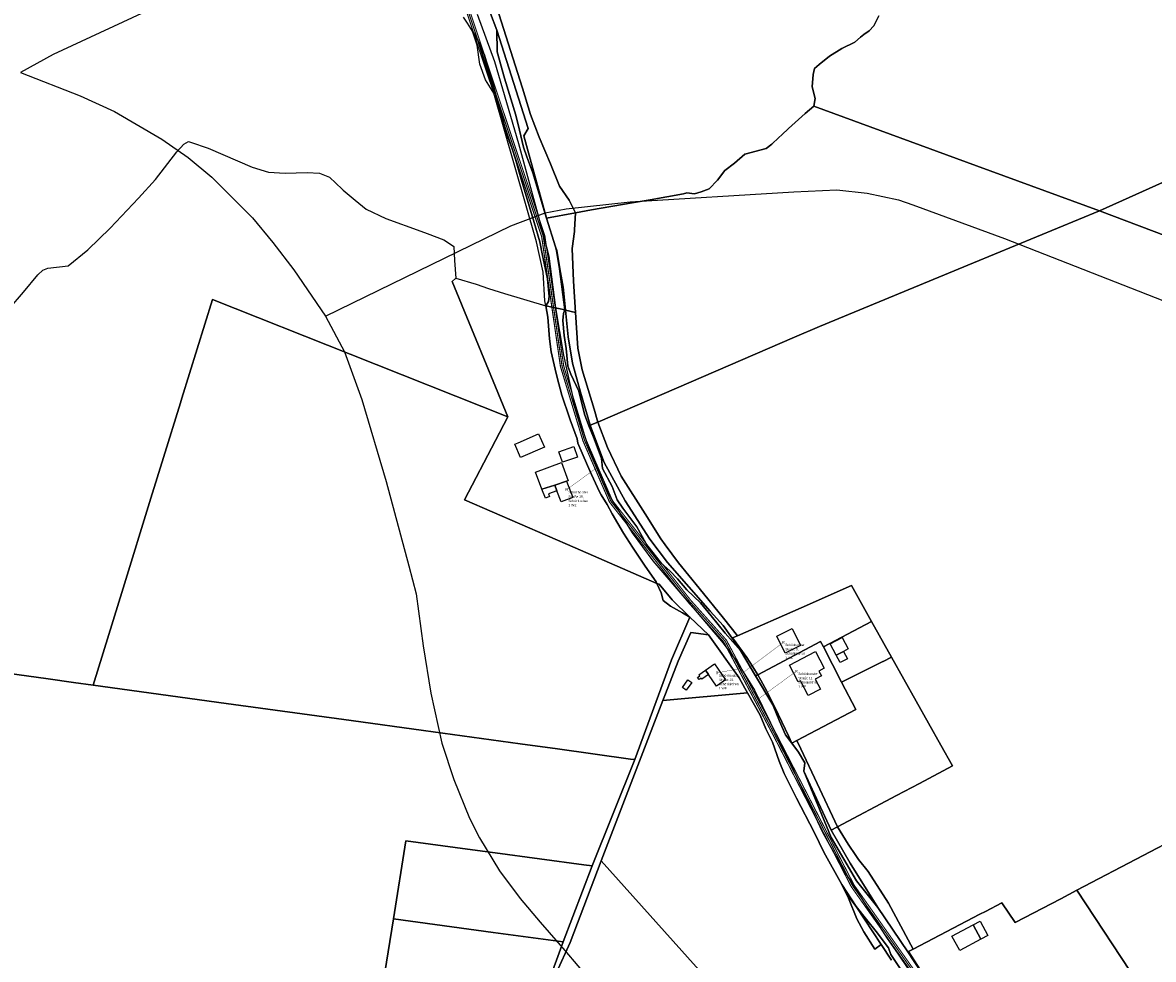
# Model space of a CAD drawing. Extents: x 577960 to 582939, y 6017202 to 6023066.
# Tile 207 of 217: x 581126 to 581814, y 6020678 to 6021247. Entities that reach past the tile are written whole.
import ezdxf
from ezdxf.enums import TextEntityAlignment as Align

# ---------------------------------------------------------------- set-up
doc = ezdxf.new("R2010")
doc.units = 0
doc.header["$MEASUREMENT"] = 0
doc.linetypes.add('D', pattern=[0])
doc.linetypes.add('S', pattern=[3, 1.5, -1.5])
for name, color, linetype in [('BER_Symbol', 7, 'D'), ('BER_Text', 7, 'D'), ('BF__ACCESS', 7, 'D'), ('EF', 7, 'D'), ('LI__FLUR', 7, 'D'), ('LI__GEB', 7, 'Continuous'), ('LI__STRASSE', 7, 'Continuous')]:
    doc.layers.add(name, color=color, linetype=linetype)
doc.styles.add('BER_Symbol', font='TGR01___.TTF')
doc.styles.add('BER_Text', font='arial.ttf')

msp = doc.modelspace()

# ---------------------------------------------------------------- linework, layer by layer
at = {"layer": 'BF__ACCESS', "color": 1, "linetype": 'D', "true_color": 0xff0000, "const_width": 0.7}
for points in [[(581390.847, 6021278.335), (581389.577, 6021273.246), (581441.789, 6021116.909), (581453.216, 6021037.903), (581466.893, 6020992.712), (581483.006, 6020955.514), (581530.703, 6020894.753), (581552.462, 6020870.448), (581582.716, 6020813.493), (581629.945, 6020721.799), (581685.43, 6020643.197), (581698.967, 6020627.101), (581700.728, 6020626.736)], [(581390.847, 6021278.335), (581390.526, 6021273.563), (581442.766, 6021117.141), (581454.195, 6021038.121), (581467.833, 6020993.057), (581483.872, 6020956.03), (581531.47, 6020895.396), (581553.288, 6020871.024), (581583.602, 6020813.957), (581630.802, 6020722.319), (581686.223, 6020643.808), (581699.732, 6020627.745), (581700.728, 6020626.736)]]:
    msp.add_lwpolyline(points, dxfattribs=at)
at = {"layer": 'BF__ACCESS', "color": 4, "linetype": 'D', "true_color": 0x00ffff, "const_width": 0.657}
msp.add_lwpolyline([(581390.847, 6021278.335), (581391.475, 6021273.88), (581443.743, 6021117.373), (581455.174, 6021038.339), (581468.773, 6020993.402), (581484.738, 6020956.546), (581532.237, 6020896.039), (581554.114, 6020871.6), (581584.488, 6020814.421), (581631.659, 6020722.839), (581686.961, 6020644.484), (581700.498, 6020628.388), (581700.728, 6020626.736)], dxfattribs=at)
at = {"layer": 'EF', "color": 1, "linetype": 'D', "true_color": 0xff0000, "const_width": 0.194}
msp.add_lwpolyline([(581475.122, 6020976.231), (581456.91, 6020962.99)], dxfattribs=at)
at = {"layer": 'EF', "color": 18, "linetype": 'S', "true_color": 0x000000, "const_width": 0.194}
msp.add_lwpolyline([(581588.69, 6020870.26), (581563.679, 6020851.463)], dxfattribs=at)
at = {"layer": 'EF', "color": 5, "linetype": 'D', "true_color": 0x0000ff, "const_width": 0.194}
msp.add_lwpolyline([(581548.35, 6020851.67), (581562.166, 6020854.311)], dxfattribs=at)
at = {"layer": 'EF', "color": 40, "linetype": 'D', "true_color": 0xfac200, "const_width": 0.194}
msp.add_lwpolyline([(581596.58, 6020852.69), (581572.402, 6020835.041)], dxfattribs=at)
at = {"layer": 'LI__FLUR', "color": 8, "linetype": 'D', "true_color": 0x808080}
for p, q in [((581396.621, 6021246.6), (581394.379, 6021250.216)), ((581399.716, 6021241.609), (581396.621, 6021246.6)), ((581414.57, 6021242.229), (581410.642, 6021252.525)), ((581410.642, 6021252.525), (581414.57, 6021242.229)), ((581415.75, 6021252.305), (581430.073, 6021206.983)), ((581430.073, 6021206.983), (581415.75, 6021252.305)), ((581646.794, 6021251.001), (581643.735, 6021245.044)), ((581643.735, 6021245.044), (581646.794, 6021251.001)), ((581403.015, 6021236.311), (581399.716, 6021241.609)), ((581402.635, 6021233.282), (581399.716, 6021241.609)), ((581399.716, 6021241.609), (581403.015, 6021236.311)), ((581433.644, 6021182.461), (581414.57, 6021242.229)), ((581414.7, 6021229.064), (581414.57, 6021242.229)), ((581414.57, 6021242.229), (581433.644, 6021182.461)), ((581414.57, 6021242.229), (581414.7, 6021229.064)), ((581637.688, 6021239.636), (581635.539, 6021238.076)), ((581635.539, 6021238.076), (581637.688, 6021239.636)), ((581640.816, 6021241.895), (581637.688, 6021239.636)), ((581637.688, 6021239.636), (581640.816, 6021241.895)), ((581643.735, 6021245.044), (581640.816, 6021241.895)), ((581640.816, 6021241.895), (581643.735, 6021245.044)), ((582025.368, 6021242.649), (581780.76, 6021132.584)), ((581780.76, 6021132.584), (582025.368, 6021242.649)), ((581404.265, 6021221.687), (581402.635, 6021233.282)), ((581406.434, 6021225.235), (581403.015, 6021236.311)), ((581403.015, 6021236.311), (581407.054, 6021227.104)), ((581407.054, 6021227.104), (581403.015, 6021236.311)), ((581403.015, 6021236.311), (581406.434, 6021225.235)), ((581632.07, 6021234.998), (581624.263, 6021231.169)), ((581624.263, 6021231.169), (581632.07, 6021234.998)), ((581635.539, 6021238.076), (581632.07, 6021234.998)), ((581632.07, 6021234.998), (581635.539, 6021238.076)), ((581407.054, 6021227.104), (581411.682, 6021211.33)), ((581411.682, 6021211.33), (581407.054, 6021227.104)), ((581419.199, 6021213.12), (581414.7, 6021229.064)), ((581414.7, 6021229.064), (581419.199, 6021213.12)), ((581616.747, 6021226.581), (581610.549, 6021221.453)), ((581610.549, 6021221.453), (581616.747, 6021226.581)), ((581624.263, 6021231.169), (581616.747, 6021226.581)), ((581616.747, 6021226.581), (581624.263, 6021231.169)), ((581407.644, 6021212.12), (581404.265, 6021221.687)), ((581412.672, 6021204.033), (581406.434, 6021225.235)), ((581406.434, 6021225.235), (581412.672, 6021204.033)), ((581607.68, 6021218.914), (581606.741, 6021215.395)), ((581606.741, 6021215.395), (581607.68, 6021218.914)), ((581610.549, 6021221.453), (581607.68, 6021218.914)), ((581607.68, 6021218.914), (581610.549, 6021221.453)), ((581412.672, 6021204.033), (581407.644, 6021212.12)), ((581426.017, 6021190.688), (581419.199, 6021213.12)), ((581419.199, 6021213.12), (581426.017, 6021190.688)), ((581606.741, 6021215.395), (581606.161, 6021207.778)), ((581606.161, 6021207.778), (581606.741, 6021215.395)), ((581411.682, 6021211.33), (581415.851, 6021196.196)), ((581415.851, 6021196.196), (581411.682, 6021211.33)), ((581430.073, 6021206.983), (581435.093, 6021191.098)), ((581435.093, 6021191.098), (581430.073, 6021206.983)), ((581606.161, 6021207.778), (581608.021, 6021200.751)), ((581608.021, 6021200.751), (581606.161, 6021207.778)), ((581438.633, 6021113.757), (581412.672, 6021204.033)), ((581608.021, 6021200.751), (581607.301, 6021196.173)), ((581607.301, 6021196.173), (581608.021, 6021200.751)), ((581415.851, 6021196.196), (581418.13, 6021187.949)), ((581418.13, 6021187.949), (581415.851, 6021196.196)), ((581591.758, 6021182.518), (581601.973, 6021191.605)), ((581601.973, 6021191.605), (581591.758, 6021182.518)), ((581601.973, 6021191.605), (581607.301, 6021196.173)), ((581607.301, 6021196.173), (581601.973, 6021191.605)), ((581607.301, 6021196.173), (581706.17, 6021159.925)), ((581706.17, 6021159.925), (581607.301, 6021196.173)), ((581418.13, 6021187.949), (581420.639, 6021178.853)), ((581420.639, 6021178.853), (581418.13, 6021187.949)), ((581428.376, 6021181.501), (581426.017, 6021190.688)), ((581426.017, 6021190.688), (581428.376, 6021181.501)), ((581435.093, 6021191.098), (581440.321, 6021177.383)), ((581440.321, 6021177.383), (581435.093, 6021191.098)), ((581420.639, 6021178.853), (581423.878, 6021170.196)), ((581423.878, 6021170.196), (581420.639, 6021178.853)), ((581430.815, 6021171.245), (581428.376, 6021181.501)), ((581428.376, 6021181.501), (581430.815, 6021171.245)), ((581431.005, 6021178.093), (581433.644, 6021182.461)), ((581433.644, 6021182.461), (581431.005, 6021178.093)), ((581444.68, 6021128.051), (581431.005, 6021178.093)), ((581431.005, 6021178.093), (581444.68, 6021128.051)), ((581586.03, 6021177.09), (581587.779, 6021178.79)), ((581587.779, 6021178.79), (581586.03, 6021177.09)), ((581587.779, 6021178.79), (581591.758, 6021182.518)), ((581591.758, 6021182.518), (581587.779, 6021178.79)), ((581220.053, 6021168.37), (581224.351, 6021172.998)), ((581224.351, 6021172.998), (581227.22, 6021174.728)), ((581227.22, 6021174.728), (581228.459, 6021174.308)), ((581228.459, 6021174.308), (581239.115, 6021170.619)), ((581432.804, 6021165.297), (581430.815, 6021171.245)), ((581430.815, 6021171.245), (581432.804, 6021165.297)), ((581440.321, 6021177.383), (581447.258, 6021161.159)), ((581447.258, 6021161.159), (581440.321, 6021177.383)), ((581578.194, 6021170.373), (581581.692, 6021172.982)), ((581581.692, 6021172.982), (581578.194, 6021170.373)), ((581581.692, 6021172.982), (581586.03, 6021177.09)), ((581586.03, 6021177.09), (581581.692, 6021172.982)), ((581207.159, 6021151.457), (581220.053, 6021168.37)), ((581239.115, 6021170.619), (581265.814, 6021159.093)), ((581423.878, 6021170.196), (581425.847, 6021163.848)), ((581425.847, 6021163.848), (581423.878, 6021170.196)), ((581436.353, 6021155.601), (581432.804, 6021165.297)), ((581432.804, 6021165.297), (581436.353, 6021155.601)), ((581559.002, 6021161.487), (581565.359, 6021166.865)), ((581565.359, 6021166.865), (581559.002, 6021161.487)), ((581565.359, 6021166.865), (581578.194, 6021170.373)), ((581578.194, 6021170.373), (581565.359, 6021166.865)), ((581265.814, 6021159.093), (581275.87, 6021155.934)), ((581425.847, 6021163.848), (581428.856, 6021153.212)), ((581428.856, 6021153.212), (581425.847, 6021163.848)), ((581447.258, 6021161.159), (581452.616, 6021147.434)), ((581452.616, 6021147.434), (581447.258, 6021161.159)), ((581553.094, 6021156.929), (581559.002, 6021161.487)), ((581559.002, 6021161.487), (581553.094, 6021156.929)), ((581706.17, 6021159.925), (581780.76, 6021132.584)), ((581780.76, 6021132.584), (581706.17, 6021159.925)), ((581196.823, 6021140.111), (581207.159, 6021151.457)), ((581275.87, 6021155.934), (581285.926, 6021155.314)), ((581285.926, 6021155.314), (581299.37, 6021155.883)), ((581299.37, 6021155.883), (581306.847, 6021155.423)), ((581306.847, 6021155.423), (581312.805, 6021152.894)), ((581312.805, 6021152.894), (581320.601, 6021145.667)), ((581428.856, 6021153.212), (581437.283, 6021125.373)), ((581437.283, 6021125.373), (581428.856, 6021153.212)), ((581444.68, 6021128.051), (581436.353, 6021155.601)), ((581436.353, 6021155.601), (581444.68, 6021128.051)), ((581543.678, 6021145.983), (581548.716, 6021151.171)), ((581548.716, 6021151.171), (581543.678, 6021145.983)), ((581548.716, 6021151.171), (581553.094, 6021156.929)), ((581553.094, 6021156.929), (581548.716, 6021151.171)), ((581320.601, 6021145.667), (581321.231, 6021145.077)), ((581321.231, 6021145.077), (581328.528, 6021139.009)), ((581452.616, 6021147.434), (581458.504, 6021139.077)), ((581458.504, 6021139.077), (581452.616, 6021147.434)), ((581528.055, 6021142.834), (581530.114, 6021143.364)), ((581530.114, 6021143.364), (581528.055, 6021142.834)), ((581530.114, 6021143.364), (581534.622, 6021142.794)), ((581534.622, 6021142.794), (581530.114, 6021143.364)), ((581534.622, 6021142.794), (581538.691, 6021144.144)), ((581538.691, 6021144.144), (581534.622, 6021142.794)), ((581538.691, 6021144.144), (581543.678, 6021145.983)), ((581543.678, 6021145.983), (581538.691, 6021144.144)), ((581179.481, 6021122.058), (581196.823, 6021140.111)), ((581328.528, 6021139.009), (581335.156, 6021133.491)), ((581458.504, 6021139.077), (581462.283, 6021131.34)), ((581462.283, 6021131.34), (581458.504, 6021139.077)), ((581472.169, 6021133.189), (581496.878, 6021137.297)), ((581496.878, 6021137.297), (581472.169, 6021133.189)), ((581496.878, 6021137.297), (581507.724, 6021139.106)), ((581507.724, 6021139.106), (581496.878, 6021137.297)), ((581507.724, 6021139.106), (581528.055, 6021142.834)), ((581528.055, 6021142.834), (581507.724, 6021139.106)), ((581335.156, 6021133.491), (581347.001, 6021127.853)), ((581444.68, 6021128.051), (581462.283, 6021131.34)), ((581462.283, 6021131.34), (581444.68, 6021128.051)), ((581462.283, 6021131.34), (581461.813, 6021120.994)), ((581461.813, 6021120.994), (581462.283, 6021131.34)), ((581462.283, 6021131.34), (581472.169, 6021133.189)), ((581472.169, 6021133.189), (581462.283, 6021131.34)), ((581704.272, 6021100.907), (581780.76, 6021132.584)), ((581780.76, 6021132.584), (581704.272, 6021100.907)), ((581780.76, 6021132.584), (581874.581, 6021096.916)), ((581874.581, 6021096.916), (581780.76, 6021132.584)), ((581347.001, 6021127.853), (581368.282, 6021120.106)), ((581437.283, 6021125.373), (581440.672, 6021113.747)), ((581440.672, 6021113.747), (581437.283, 6021125.373)), ((581450.196, 6021110.72), (581444.68, 6021128.051)), ((581444.68, 6021128.051), (581450.196, 6021110.72)), ((581165.937, 6021108.834), (581179.481, 6021122.058)), ((581368.282, 6021120.106), (581372.221, 6021118.666)), ((581372.221, 6021118.666), (581382.366, 6021114.968)), ((581461.673, 6021119.934), (581460.354, 6021109.708)), ((581460.354, 6021109.708), (581461.673, 6021119.934)), ((581461.813, 6021120.994), (581461.673, 6021119.934)), ((581461.673, 6021119.934), (581461.813, 6021120.994)), ((581382.366, 6021114.968), (581385.865, 6021112.598)), ((581385.865, 6021112.598), (581388.334, 6021110.929)), ((581388.334, 6021110.929), (581388.754, 6021102.302)), ((581442.662, 6021095.274), (581438.633, 6021113.757)), ((581440.672, 6021113.747), (581442.312, 6021105.32)), ((581442.312, 6021105.32), (581440.672, 6021113.747)), ((581450.855, 6021108.315), (581450.196, 6021110.72)), ((581450.196, 6021110.72), (581450.946, 6021108.361)), ((581450.946, 6021108.361), (581450.196, 6021110.72)), ((581450.196, 6021110.72), (581450.855, 6021108.315)), ((581460.354, 6021109.708), (581461.204, 6021089.686)), ((581461.204, 6021089.686), (581460.354, 6021109.708)), ((581154.082, 6021099.068), (581165.937, 6021108.834)), ((581388.754, 6021102.302), (581389.554, 6021091.556)), ((581442.312, 6021105.32), (581445.391, 6021091.205)), ((581445.391, 6021091.205), (581442.312, 6021105.32)), ((581452.715, 6021097.301), (581450.855, 6021108.315)), ((581450.855, 6021108.315), (581452.715, 6021097.301)), ((581450.946, 6021108.361), (581452.877, 6021097.323)), ((581452.877, 6021097.323), (581450.946, 6021108.361)), ((581135.64, 6021093.54), (581138.609, 6021096.359)), ((581138.609, 6021096.359), (581141.637, 6021097.768)), ((581141.637, 6021097.768), (581154.082, 6021099.068)), ((581443.771, 6021077.741), (581442.662, 6021095.274)), ((581455.921, 6021072.251), (581452.715, 6021097.301)), ((581452.715, 6021097.301), (581455.921, 6021072.251)), ((581452.877, 6021097.323), (581454.919, 6021086.191)), ((581454.919, 6021086.191), (581452.877, 6021097.323)), ((581610.762, 6021062.183), (581704.272, 6021100.907)), ((581704.272, 6021100.907), (581610.762, 6021062.183)), ((581126.794, 6021083.114), (581135.64, 6021093.54)), ((581387.495, 6021089.467), (581389.554, 6021091.556)), ((581389.554, 6021091.556), (581387.495, 6021089.467)), ((581421.162, 6021007.288), (581387.495, 6021089.467)), ((581387.495, 6021089.467), (581421.162, 6021007.288)), ((581389.554, 6021091.556), (581401.909, 6021087.987)), ((581445.391, 6021091.205), (581446.32, 6021080.449)), ((581446.32, 6021080.449), (581445.391, 6021091.205)), ((581461.204, 6021089.686), (581462.414, 6021070.813)), ((581462.414, 6021070.813), (581461.204, 6021089.686)), ((581118.238, 6021073.028), (581126.794, 6021083.114)), ((581401.909, 6021087.987), (581409.466, 6021085.298)), ((581409.466, 6021085.298), (581419.302, 6021082.349)), ((581419.302, 6021082.349), (581444.411, 6021074.812)), ((581454.919, 6021086.191), (581456.321, 6021072.164)), ((581456.321, 6021072.164), (581454.919, 6021086.191)), ((581223.185, 6021018.757), (581241.686, 6021078.524)), ((581241.686, 6021078.524), (581223.185, 6021018.757)), ((581241.686, 6021078.524), (581325.312, 6021045.335)), ((581325.312, 6021045.335), (581241.686, 6021078.524)), ((581444.411, 6021074.812), (581443.771, 6021077.741)), ((581446.051, 6021077.421), (581444.411, 6021074.812)), ((581444.411, 6021074.812), (581446.051, 6021077.421)), ((581455.921, 6021072.251), (581444.411, 6021074.812)), ((581444.411, 6021074.812), (581445.541, 6021067.874)), ((581445.541, 6021067.874), (581444.411, 6021074.812)), ((581444.411, 6021074.812), (581455.921, 6021072.251)), ((581446.32, 6021080.449), (581446.051, 6021077.421)), ((581446.051, 6021077.421), (581446.32, 6021080.449)), ((581445.541, 6021067.874), (581446.631, 6021054.779)), ((581446.631, 6021054.779), (581445.541, 6021067.874)), ((581454.987, 6021070.023), (581454.596, 6021065.838)), ((581454.596, 6021065.838), (581454.987, 6021070.023)), ((581455.921, 6021072.251), (581454.987, 6021070.023)), ((581454.987, 6021070.023), (581455.921, 6021072.251)), ((581456.321, 6021072.164), (581455.921, 6021072.251)), ((581455.921, 6021072.251), (581456.321, 6021072.164)), ((581457.947, 6021055.897), (581456.321, 6021072.164)), ((581456.321, 6021072.164), (581462.414, 6021070.813)), ((581462.414, 6021070.813), (581456.321, 6021072.164)), ((581456.321, 6021072.164), (581457.947, 6021055.897)), ((581462.414, 6021070.813), (581463.804, 6021049.111)), ((581463.804, 6021049.111), (581462.414, 6021070.813)), ((581454.596, 6021065.838), (581455.496, 6021056.822)), ((581455.496, 6021056.822), (581454.596, 6021065.838)), ((581595.379, 6021055.816), (581610.762, 6021062.183)), ((581610.762, 6021062.183), (581595.379, 6021055.816)), ((581446.631, 6021054.779), (581447.611, 6021046.792)), ((581447.611, 6021046.792), (581446.631, 6021054.779)), ((581455.496, 6021056.822), (581456.761, 6021048.912)), ((581456.761, 6021048.912), (581455.496, 6021056.822)), ((581460.595, 6021040.012), (581457.947, 6021055.897)), ((581457.947, 6021055.897), (581460.595, 6021040.012)), ((581475.96, 6021004.128), (581595.379, 6021055.816)), ((581595.379, 6021055.816), (581475.96, 6021004.128)), ((581456.761, 6021048.912), (581457.741, 6021038.172)), ((581457.741, 6021038.172), (581456.761, 6021048.912)), ((581463.804, 6021049.111), (581466.463, 6021035.826)), ((581466.463, 6021035.826), (581463.804, 6021049.111)), ((581325.312, 6021045.335), (581421.162, 6021007.288)), ((581421.162, 6021007.288), (581325.312, 6021045.335)), ((581447.611, 6021046.792), (581449.96, 6021036.346)), ((581449.96, 6021036.346), (581447.611, 6021046.792)), ((581449.96, 6021036.346), (581451.219, 6021031.188)), ((581451.219, 6021031.188), (581449.96, 6021036.346)), ((581457.741, 6021038.172), (581459.584, 6021033.158)), ((581459.584, 6021033.158), (581457.741, 6021038.172)), ((581465.39, 6021022.273), (581460.595, 6021040.012)), ((581460.595, 6021040.012), (581465.39, 6021022.273)), ((581466.463, 6021035.826), (581473.63, 6021011.905)), ((581473.63, 6021011.905), (581466.463, 6021035.826)), ((581451.219, 6021031.188), (581454.018, 6021020.542)), ((581454.018, 6021020.542), (581451.219, 6021031.188)), ((581459.584, 6021033.158), (581464.294, 6021022.931)), ((581464.294, 6021022.931), (581459.584, 6021033.158)), ((581454.018, 6021020.542), (581458.767, 6021006.727)), ((581458.767, 6021006.727), (581454.018, 6021020.542)), ((581464.294, 6021022.931), (581467.804, 6021008.886)), ((581467.804, 6021008.886), (581464.294, 6021022.931)), ((581471.291, 6021002.149), (581465.39, 6021022.273)), ((581465.39, 6021022.273), (581471.291, 6021002.149)), ((581212.01, 6020982.661), (581222.246, 6021015.728)), ((581222.246, 6021015.728), (581212.01, 6020982.661)), ((581222.246, 6021015.728), (581223.185, 6021018.757)), ((581223.185, 6021018.757), (581222.246, 6021015.728)), ((581421.162, 6021007.288), (581413.646, 6020992.863)), ((581413.646, 6020992.863), (581421.162, 6021007.288)), ((581458.767, 6021006.727), (581459.197, 6021005.538)), ((581459.197, 6021005.538), (581458.767, 6021006.727)), ((581467.804, 6021008.886), (581470.471, 6021001.802)), ((581470.471, 6021001.802), (581467.804, 6021008.886)), ((581473.63, 6021011.905), (581475.96, 6021004.128)), ((581475.96, 6021004.128), (581473.63, 6021011.905)), ((581459.197, 6021005.538), (581463.385, 6020993.922)), ((581463.385, 6020993.922), (581459.197, 6021005.538)), ((581470.471, 6021001.802), (581471.291, 6021002.149)), ((581471.291, 6021002.149), (581470.471, 6021001.802)), ((581473.341, 6020994.991), (581470.471, 6021001.802)), ((581470.471, 6021001.802), (581473.341, 6020994.991)), ((581475.96, 6021004.128), (581471.291, 6021002.149)), ((581471.291, 6021002.149), (581475.96, 6021004.128)), ((581471.291, 6021002.149), (581479.858, 6020979.588)), ((581479.858, 6020979.588), (581471.291, 6021002.149)), ((581481.907, 6020988.734), (581475.96, 6021004.128)), ((581475.96, 6021004.128), (581481.907, 6020988.734)), ((581413.646, 6020992.863), (581394.844, 6020956.789)), ((581394.844, 6020956.789), (581413.646, 6020992.863)), ((581463.385, 6020993.922), (581463.725, 6020991.353)), ((581463.725, 6020991.353), (581463.385, 6020993.922)), ((581478.169, 6020982.037), (581473.341, 6020994.991)), ((581473.341, 6020994.991), (581478.169, 6020982.037)), ((581463.725, 6020991.353), (581469.752, 6020977.709)), ((581469.752, 6020977.709), (581463.725, 6020991.353)), ((581490.184, 6020971.261), (581481.907, 6020988.734)), ((581481.907, 6020988.734), (581490.184, 6020971.261)), ((581204.343, 6020957.882), (581212.01, 6020982.661)), ((581212.01, 6020982.661), (581204.343, 6020957.882)), ((581478.778, 6020975.929), (581478.169, 6020982.037)), ((581478.169, 6020982.037), (581478.778, 6020975.929)), ((581479.858, 6020979.588), (581492.493, 6020956.327)), ((581492.493, 6020956.327), (581479.858, 6020979.588)), ((581469.752, 6020977.709), (581472.181, 6020972.211)), ((581472.181, 6020972.211), (581469.752, 6020977.709)), ((581472.181, 6020972.211), (581476.979, 6020961.735)), ((581476.979, 6020961.735), (581472.181, 6020972.211)), ((581484.606, 6020964.984), (581478.778, 6020975.929)), ((581478.778, 6020975.929), (581484.606, 6020964.984)), ((581487.785, 6020956.917), (581484.606, 6020964.984)), ((581484.606, 6020964.984), (581487.785, 6020956.917)), ((581504.618, 6020948.39), (581490.184, 6020971.261)), ((581490.184, 6020971.261), (581504.618, 6020948.39)), ((581187.38, 6020903.095), (581204.343, 6020957.882)), ((581204.343, 6020957.882), (581187.38, 6020903.095)), ((581476.979, 6020961.735), (581478.059, 6020959.936)), ((581478.059, 6020959.936), (581476.979, 6020961.735)), ((581478.059, 6020959.936), (581481.627, 6020954.029)), ((581481.627, 6020954.029), (581478.059, 6020959.936)), ((581394.844, 6020956.789), (581462.135, 6020927.64)), ((581462.135, 6020927.64), (581394.844, 6020956.789)), ((581481.627, 6020954.029), (581484.736, 6020948.341)), ((581484.736, 6020948.341), (581481.627, 6020954.029)), ((581491.083, 6020951.819), (581487.785, 6020956.917)), ((581487.785, 6020956.917), (581491.083, 6020951.819)), ((581499.6, 6020940.424), (581491.083, 6020951.819)), ((581491.083, 6020951.819), (581499.6, 6020940.424)), ((581492.493, 6020956.327), (581507.616, 6020933.027)), ((581507.616, 6020933.027), (581492.493, 6020956.327)), ((581484.736, 6020948.341), (581491.543, 6020936.686)), ((581491.543, 6020936.686), (581484.736, 6020948.341)), ((581514.244, 6020933.167), (581504.618, 6020948.39)), ((581504.618, 6020948.39), (581514.244, 6020933.167)), ((581507.407, 6020926.47), (581499.6, 6020940.424)), ((581499.6, 6020940.424), (581507.407, 6020926.47)), ((581491.543, 6020936.686), (581497.021, 6020928.079)), ((581497.021, 6020928.079), (581491.543, 6020936.686)), ((581507.616, 6020933.027), (581518.322, 6020918.853)), ((581518.322, 6020918.853), (581507.616, 6020933.027)), ((581516.873, 6020929.588), (581514.244, 6020933.167)), ((581514.244, 6020933.167), (581516.873, 6020929.588)), ((581462.135, 6020927.64), (581511.885, 6020906.098)), ((581511.885, 6020906.098), (581462.135, 6020927.64)), ((581497.021, 6020928.079), (581500.15, 6020923.181)), ((581500.15, 6020923.181), (581497.021, 6020928.079)), ((581512.364, 6020920.222), (581507.407, 6020926.47)), ((581507.407, 6020926.47), (581512.364, 6020920.222)), ((581524.989, 6020918.553), (581516.873, 6020929.588)), ((581516.873, 6020929.588), (581524.989, 6020918.553)), ((581500.15, 6020923.181), (581504.678, 6020916.544)), ((581504.678, 6020916.544), (581500.15, 6020923.181)), ((581504.678, 6020916.544), (581511.455, 6020907.108)), ((581511.455, 6020907.108), (581504.678, 6020916.544)), ((581519.891, 6020913.585), (581512.364, 6020920.222)), ((581512.364, 6020920.222), (581519.891, 6020913.585)), ((581518.322, 6020918.853), (581544.171, 6020889.165)), ((581544.171, 6020889.165), (581518.322, 6020918.853)), ((581537.484, 6020903.169), (581524.989, 6020918.553)), ((581524.989, 6020918.553), (581537.484, 6020903.169)), ((581524.359, 6020908.867), (581519.891, 6020913.585)), ((581519.891, 6020913.585), (581524.359, 6020908.867)), ((581169.177, 6020844.32), (581187.38, 6020903.095)), ((581187.38, 6020903.095), (581169.177, 6020844.32)), ((581511.455, 6020907.108), (581511.885, 6020906.098)), ((581511.885, 6020906.098), (581511.455, 6020907.108)), ((581511.885, 6020906.098), (581514.394, 6020900.281)), ((581514.394, 6020900.281), (581511.885, 6020906.098)), ((581511.885, 6020906.098), (581513.204, 6020905.528)), ((581513.204, 6020905.528), (581511.885, 6020906.098)), ((581513.204, 6020905.528), (581521.071, 6020896.042)), ((581521.071, 6020896.042), (581513.204, 6020905.528)), ((581530.117, 6020902.219), (581524.359, 6020908.867)), ((581524.359, 6020908.867), (581530.117, 6020902.219)), ((581552.258, 6020884.976), (581537.484, 6020903.169)), ((581537.484, 6020903.169), (581552.258, 6020884.976)), ((581630.121, 6020904.766), (581599.517, 6020891.297)), ((581599.517, 6020891.297), (581630.121, 6020904.766)), ((581642.309, 6020883.022), (581630.121, 6020904.766)), ((581630.121, 6020904.766), (581642.309, 6020883.022)), ((581514.394, 6020900.281), (581515.573, 6020895.672)), ((581515.573, 6020895.672), (581514.394, 6020900.281)), ((581521.071, 6020896.042), (581531.846, 6020885.466)), ((581531.846, 6020885.466), (581521.071, 6020896.042)), ((581538.344, 6020894.323), (581530.117, 6020902.219)), ((581530.117, 6020902.219), (581538.344, 6020894.323)), ((581515.573, 6020895.672), (581520.051, 6020892.304)), ((581520.051, 6020892.304), (581515.573, 6020895.672)), ((581520.051, 6020892.304), (581527.448, 6020888.105)), ((581527.448, 6020888.105), (581520.051, 6020892.304)), ((581544.721, 6020886.436), (581538.344, 6020894.323)), ((581538.344, 6020894.323), (581544.721, 6020886.436)), ((581544.171, 6020889.165), (581552.208, 6020880.508)), ((581552.208, 6020880.508), (581544.171, 6020889.165)), ((581599.517, 6020891.297), (581560.924, 6020874.311)), ((581560.924, 6020874.311), (581599.517, 6020891.297)), ((581531.846, 6020885.466), (581520.731, 6020859.547)), ((581520.731, 6020859.547), (581531.846, 6020885.466)), ((581527.448, 6020888.105), (581531.846, 6020885.466)), ((581531.846, 6020885.466), (581527.448, 6020888.105)), ((581531.846, 6020885.466), (581543.232, 6020874.901)), ((581543.232, 6020874.901), (581531.846, 6020885.466)), ((581553.278, 6020875.85), (581544.721, 6020886.436)), ((581544.721, 6020886.436), (581553.278, 6020875.85)), ((581560.924, 6020874.311), (581552.258, 6020884.976)), ((581552.258, 6020884.976), (581560.924, 6020874.311)), ((581642.309, 6020883.022), (581613.098, 6020867.448)), ((581613.098, 6020867.448), (581642.309, 6020883.022)), ((581654.521, 6020861.234), (581642.309, 6020883.022)), ((581642.309, 6020883.022), (581654.521, 6020861.234)), ((581524.689, 6020858.738), (581532.406, 6020876.18)), ((581532.406, 6020876.18), (581524.689, 6020858.738)), ((581532.406, 6020876.18), (581543.232, 6020874.901)), ((581543.232, 6020874.901), (581532.406, 6020876.18)), ((581552.208, 6020880.508), (581557.496, 6020872.801)), ((581557.496, 6020872.801), (581552.208, 6020880.508)), ((581562.664, 6020865.304), (581553.278, 6020875.85)), ((581553.278, 6020875.85), (581562.664, 6020865.304)), ((581543.232, 6020874.901), (581561.764, 6020848.651)), ((581561.764, 6020848.651), (581543.232, 6020874.901)), ((581557.786, 6020872.931), (581557.496, 6020872.801)), ((581557.496, 6020872.801), (581557.786, 6020872.931)), ((581557.496, 6020872.801), (581562.664, 6020865.304)), ((581562.664, 6020865.304), (581557.496, 6020872.801)), ((581557.786, 6020872.931), (581560.924, 6020874.311)), ((581560.924, 6020874.311), (581557.786, 6020872.931)), ((581563.893, 6020864.655), (581557.786, 6020872.931)), ((581557.786, 6020872.931), (581563.893, 6020864.655)), ((581611.369, 6020870.83), (581573.149, 6020850.56)), ((581573.149, 6020850.56), (581611.369, 6020870.83)), ((581613.098, 6020867.448), (581611.369, 6020870.83)), ((581611.369, 6020870.83), (581613.098, 6020867.448)), ((581141.868, 6020848.079), (581023.838, 6020864.324)), ((581023.838, 6020864.324), (581141.868, 6020848.079)), ((581562.664, 6020865.304), (581571.8, 6020849.851)), ((581571.8, 6020849.851), (581562.664, 6020865.304)), ((581566.432, 6020860.986), (581563.893, 6020864.655)), ((581563.893, 6020864.655), (581566.432, 6020860.986)), ((581624.002, 6020846.123), (581613.098, 6020867.448)), ((581613.098, 6020867.448), (581624.002, 6020846.123)), ((581520.731, 6020859.547), (581498.5, 6020798.993)), ((581498.5, 6020798.993), (581520.731, 6020859.547)), ((581517.103, 6020839.016), (581524.689, 6020858.738)), ((581524.689, 6020858.738), (581517.103, 6020839.016)), ((581570.181, 6020855.358), (581566.432, 6020860.986)), ((581566.432, 6020860.986), (581570.181, 6020855.358)), ((581573.149, 6020850.56), (581570.181, 6020855.358)), ((581570.181, 6020855.358), (581573.149, 6020850.56)), ((581649.133, 6020858.566), (581624.002, 6020846.123)), ((581624.002, 6020846.123), (581649.133, 6020858.566)), ((581649.321, 6020858.659), (581649.133, 6020858.566)), ((581649.133, 6020858.566), (581649.321, 6020858.659)), ((581654.521, 6020861.234), (581649.321, 6020858.659)), ((581649.321, 6020858.659), (581654.521, 6020861.234)), ((581684.503, 6020807.756), (581654.521, 6020861.234)), ((581654.521, 6020861.234), (581684.503, 6020807.756)), ((581157.322, 6020845.949), (581141.868, 6020848.079)), ((581141.868, 6020848.079), (581157.322, 6020845.949)), ((581561.764, 6020848.651), (581565.323, 6020842.364)), ((581565.323, 6020842.364), (581561.764, 6020848.651)), ((581571.8, 6020849.851), (581573.149, 6020850.56)), ((581573.149, 6020850.56), (581571.8, 6020849.851)), ((581582.286, 6020832.208), (581571.8, 6020849.851)), ((581571.8, 6020849.851), (581582.286, 6020832.208)), ((581573.149, 6020850.56), (581575.069, 6020847.192)), ((581575.069, 6020847.192), (581573.149, 6020850.56)), ((581169.177, 6020844.32), (581157.322, 6020845.949)), ((581157.322, 6020845.949), (581169.177, 6020844.32)), ((581250.073, 6020833.183), (581169.177, 6020844.32)), ((581169.177, 6020844.32), (581250.073, 6020833.183)), ((581565.323, 6020842.364), (581566.942, 6020839.495)), ((581566.942, 6020839.495), (581565.323, 6020842.364)), ((581575.069, 6020847.192), (581578.587, 6020840.524)), ((581578.587, 6020840.524), (581575.069, 6020847.192)), ((581632.665, 6020829.478), (581624.002, 6020846.123)), ((581624.002, 6020846.123), (581632.665, 6020829.478)), ((581478.059, 6020737.429), (581515.523, 6020834.928)), ((581515.523, 6020834.928), (581478.059, 6020737.429)), ((581566.942, 6020839.495), (581515.523, 6020834.928)), ((581515.523, 6020834.928), (581566.942, 6020839.495)), ((581515.523, 6020834.928), (581517.103, 6020839.016)), ((581517.103, 6020839.016), (581515.523, 6020834.928)), ((581566.942, 6020839.495), (581574.569, 6020825.991)), ((581574.569, 6020825.991), (581566.942, 6020839.495)), ((581578.587, 6020840.524), (581580.696, 6020836.516)), ((581580.696, 6020836.516), (581578.587, 6020840.524)), ((581580.696, 6020836.516), (581585.534, 6020826.6)), ((581585.534, 6020826.6), (581580.696, 6020836.516)), ((581325.952, 6020822.736), (581250.073, 6020833.183)), ((581250.073, 6020833.183), (581325.952, 6020822.736)), ((581586.384, 6020822.332), (581582.286, 6020832.208)), ((581582.286, 6020832.208), (581586.384, 6020822.332)), ((581596.89, 6020810.607), (581632.665, 6020829.478)), ((581632.665, 6020829.478), (581596.89, 6020810.607)), ((581369.984, 6020816.678), (581325.952, 6020822.736)), ((581325.952, 6020822.736), (581369.984, 6020816.678)), ((581574.569, 6020825.991), (581578.037, 6020817.714)), ((581578.037, 6020817.714), (581574.569, 6020825.991)), ((581585.534, 6020826.6), (581591.982, 6020813.036)), ((581591.982, 6020813.036), (581585.534, 6020826.6)), ((581589.983, 6020814.085), (581586.384, 6020822.332)), ((581586.384, 6020822.332), (581589.983, 6020814.085)), ((581428.739, 6020808.59), (581369.984, 6020816.678)), ((581369.984, 6020816.678), (581428.739, 6020808.59)), ((581578.037, 6020817.714), (581582.026, 6020809.687)), ((581582.026, 6020809.687), (581578.037, 6020817.714)), ((581593.771, 6020808.967), (581589.983, 6020814.085)), ((581589.983, 6020814.085), (581593.771, 6020808.967)), ((581451.36, 6020805.481), (581428.739, 6020808.59)), ((581428.739, 6020808.59), (581451.36, 6020805.481)), ((581582.026, 6020809.687), (581586.084, 6020798.102)), ((581586.084, 6020798.102), (581582.026, 6020809.687)), ((581591.982, 6020813.036), (581593.861, 6020809.007)), ((581593.861, 6020809.007), (581591.982, 6020813.036)), ((581593.771, 6020808.967), (581593.861, 6020809.007)), ((581593.861, 6020809.007), (581593.771, 6020808.967)), ((581597.879, 6020803.43), (581593.771, 6020808.967)), ((581593.771, 6020808.967), (581597.879, 6020803.43)), ((581593.861, 6020809.007), (581596.89, 6020810.607)), ((581596.89, 6020810.607), (581593.861, 6020809.007)), ((581596.89, 6020810.607), (581599.309, 6020805.479)), ((581599.309, 6020805.479), (581596.89, 6020810.607)), ((581691.531, 6020795.212), (581684.503, 6020807.756)), ((581684.503, 6020807.756), (581691.531, 6020795.212)), ((581495.882, 6020799.353), (581451.36, 6020805.481)), ((581451.36, 6020805.481), (581495.882, 6020799.353)), ((581601.758, 6020796.962), (581597.879, 6020803.43)), ((581597.879, 6020803.43), (581601.758, 6020796.962)), ((581599.309, 6020805.479), (581609.255, 6020784.408)), ((581609.255, 6020784.408), (581599.309, 6020805.479)), ((581472.421, 6020734.401), (581498.5, 6020798.993)), ((581498.5, 6020798.993), (581472.421, 6020734.401)), ((581498.5, 6020798.993), (581495.882, 6020799.353)), ((581495.882, 6020799.353), (581498.5, 6020798.993)), ((581586.084, 6020798.102), (581589.163, 6020790.565)), ((581589.163, 6020790.565), (581586.084, 6020798.102)), ((581601.058, 6020792.064), (581601.758, 6020796.962)), ((581601.758, 6020796.962), (581601.058, 6020792.064)), ((581671.399, 6020784.546), (581691.531, 6020795.212)), ((581691.531, 6020795.212), (581671.399, 6020784.546)), ((581589.163, 6020790.565), (581593.211, 6020782.409)), ((581593.211, 6020782.409), (581589.163, 6020790.565)), ((581617.721, 6020756.099), (581601.058, 6020792.064)), ((581617.661, 6020751.631), (581601.058, 6020792.064)), ((581601.058, 6020792.064), (581617.721, 6020756.099)), ((581601.058, 6020792.064), (581617.661, 6020751.631)), ((581593.211, 6020782.409), (581596.61, 6020775.541)), ((581596.61, 6020775.541), (581593.211, 6020782.409)), ((581609.255, 6020784.408), (581621.61, 6020758.168)), ((581621.61, 6020758.168), (581609.255, 6020784.408)), ((581657.565, 6020777.21), (581671.399, 6020784.546)), ((581671.399, 6020784.546), (581657.565, 6020777.21)), ((581596.61, 6020775.541), (581607.456, 6020754.83)), ((581607.456, 6020754.83), (581596.61, 6020775.541)), ((581621.61, 6020758.168), (581657.565, 6020777.21)), ((581657.565, 6020777.21), (581621.61, 6020758.168)), ((581607.456, 6020754.83), (581610.434, 6020748.523)), ((581610.434, 6020748.523), (581607.456, 6020754.83)), ((581633.225, 6020725.402), (581617.661, 6020751.631)), ((581617.661, 6020751.631), (581633.225, 6020725.402)), ((581617.721, 6020756.099), (581621.61, 6020758.168)), ((581621.61, 6020758.168), (581617.721, 6020756.099)), ((581629.337, 6020736.018), (581617.721, 6020756.099)), ((581617.721, 6020756.099), (581629.337, 6020736.018)), ((581621.61, 6020758.168), (581628.027, 6020747.513)), ((581628.027, 6020747.513), (581621.61, 6020758.168)), ((581807.393, 6020740.766), (581840.299, 6020758.055)), ((581840.299, 6020758.055), (581807.393, 6020740.766)), ((581351.751, 6020702.316), (581359.318, 6020749.696)), ((581359.318, 6020749.696), (581351.751, 6020702.316)), ((581359.318, 6020749.696), (581396.712, 6020744.638)), ((581396.712, 6020744.638), (581359.318, 6020749.696)), ((581396.712, 6020744.638), (581413.635, 6020742.348)), ((581413.635, 6020742.348), (581396.712, 6020744.638)), ((581610.434, 6020748.523), (581613.343, 6020742.715)), ((581613.343, 6020742.715), (581610.434, 6020748.523)), ((581628.027, 6020747.513), (581632.705, 6020740.626)), ((581632.705, 6020740.626), (581628.027, 6020747.513)), ((581413.635, 6020742.348), (581467.413, 6020735.071)), ((581467.413, 6020735.071), (581413.635, 6020742.348)), ((581613.343, 6020742.715), (581624.329, 6020723.123)), ((581624.329, 6020723.123), (581613.343, 6020742.715)), ((581632.705, 6020740.626), (581634.285, 6020738.287)), ((581634.285, 6020738.287), (581632.705, 6020740.626)), ((581634.285, 6020738.287), (581640.202, 6020731.009)), ((581640.202, 6020731.009), (581634.285, 6020738.287)), ((581767.063, 6020719.569), (581807.393, 6020740.766)), ((581807.393, 6020740.766), (581767.063, 6020719.569)), ((581472.421, 6020734.401), (581454.948, 6020688.161)), ((581454.948, 6020688.161), (581472.421, 6020734.401)), ((581459.057, 6020687.781), (581478.059, 6020737.429)), ((581478.059, 6020737.429), (581459.057, 6020687.781)), ((581467.413, 6020735.071), (581472.421, 6020734.401)), ((581472.421, 6020734.401), (581467.413, 6020735.071)), ((581478.059, 6020737.429), (581540.913, 6020667.118)), ((581540.913, 6020667.118), (581478.059, 6020737.429)), ((581646.17, 6020709.139), (581629.337, 6020736.018)), ((581629.337, 6020736.018), (581646.17, 6020709.139)), ((581640.202, 6020731.009), (581652.527, 6020711.787)), ((581652.527, 6020711.787), (581640.202, 6020731.009)), ((581646.17, 6020709.139), (581633.225, 6020725.402)), ((581633.225, 6020725.402), (581646.17, 6020709.139)), ((581628.407, 6020715.586), (581624.329, 6020723.123)), ((581624.329, 6020723.123), (581633.045, 6020709.739)), ((581628.237, 6020714.786), (581624.329, 6020723.123)), ((581624.329, 6020723.123), (581628.407, 6020715.586)), ((581624.329, 6020723.123), (581628.237, 6020714.786)), ((581633.045, 6020709.739), (581624.329, 6020723.123)), ((581757.254, 6020714.414), (581767.063, 6020719.569)), ((581767.063, 6020719.569), (581757.254, 6020714.414)), ((581767.063, 6020719.569), (581806.857, 6020659.319)), ((581806.857, 6020659.319), (581767.063, 6020719.569)), ((581633.285, 6020702.152), (581628.237, 6020714.786)), ((581628.237, 6020714.786), (581633.285, 6020702.152)), ((581633.045, 6020709.739), (581628.407, 6020715.586)), ((581628.407, 6020715.586), (581633.045, 6020709.739)), ((581652.527, 6020711.787), (581667.591, 6020683.879)), ((581667.591, 6020683.879), (581652.527, 6020711.787)), ((581711.463, 6020706.728), (581721.556, 6020712.035)), ((581721.556, 6020712.035), (581711.463, 6020706.728)), ((581721.556, 6020712.035), (581729.569, 6020699.898)), ((581729.569, 6020699.898), (581721.556, 6020712.035)), ((581729.569, 6020699.898), (581757.254, 6020714.414)), ((581757.254, 6020714.414), (581729.569, 6020699.898)), ((581633.045, 6020709.739), (581648.119, 6020686.588)), ((581633.045, 6020709.739), (581639.263, 6020701.902)), ((581648.119, 6020686.588), (581633.045, 6020709.739)), ((581639.263, 6020701.902), (581633.045, 6020709.739)), ((581664.382, 6020682.21), (581646.17, 6020709.139)), ((581646.17, 6020709.139), (581664.382, 6020682.21)), ((581667.591, 6020683.879), (581708.124, 6020704.989)), ((581708.124, 6020704.989), (581667.591, 6020683.879)), ((581708.124, 6020704.989), (581711.463, 6020706.728)), ((581711.463, 6020706.728), (581708.124, 6020704.989)), ((581342.794, 6020646.2), (581351.751, 6020702.316)), ((581351.751, 6020702.316), (581342.794, 6020646.2)), ((581412.386, 6020693.999), (581351.751, 6020702.316)), ((581351.751, 6020702.316), (581412.386, 6020693.999)), ((581637.523, 6020694.275), (581633.285, 6020702.152)), ((581633.285, 6020702.152), (581637.523, 6020694.275)), ((581639.263, 6020701.902), (581645.11, 6020694.545)), ((581645.11, 6020694.545), (581639.263, 6020701.902)), ((581454.948, 6020688.161), (581412.386, 6020693.999)), ((581412.386, 6020693.999), (581454.948, 6020688.161)), ((581644.281, 6020683.809), (581637.523, 6020694.275)), ((581637.523, 6020694.275), (581644.281, 6020683.809)), ((581645.11, 6020694.545), (581652.517, 6020684.639)), ((581652.517, 6020684.639), (581645.11, 6020694.545)), ((581417.344, 6020587.203), (581454.948, 6020688.161)), ((581454.948, 6020688.161), (581417.344, 6020587.203)), ((581450.85, 6020669.578), (581459.057, 6020687.781)), ((581459.057, 6020687.781), (581450.85, 6020669.578)), ((581648.119, 6020686.588), (581644.281, 6020683.809)), ((581644.281, 6020683.809), (581648.119, 6020686.588)), ((581654.467, 6020677.122), (581648.119, 6020686.588)), ((581648.119, 6020686.588), (581654.467, 6020677.122)), ((581652.517, 6020684.639), (581654.067, 6020680.55)), ((581654.067, 6020680.55), (581652.517, 6020684.639)), ((581667.591, 6020683.879), (581664.772, 6020682.409)), ((581664.772, 6020682.409), (581667.591, 6020683.879)), ((581654.067, 6020680.55), (581694.381, 6020620.075)), ((581694.381, 6020620.075), (581654.067, 6020680.55)), ((581664.772, 6020682.409), (581664.382, 6020682.21)), ((581664.382, 6020682.21), (581664.772, 6020682.409)), ((581672.369, 6020669.835), (581664.382, 6020682.21)), ((581664.382, 6020682.21), (581672.369, 6020669.835)), ((581664.772, 6020682.409), (581673.869, 6020668.235)), ((581673.869, 6020668.235), (581664.772, 6020682.409))]:
    msp.add_line(p, q, dxfattribs=at)
at = {"layer": 'LI__GEB', "color": 5, "linetype": 'D', "true_color": 0x0000ff}
for p, q in [((581427.59, 6020991.584), (581439.885, 6020997.011)), ((581439.885, 6020997.011), (581443.443, 6020988.965)), ((581425.481, 6020990.654), (581427.59, 6020991.584)), ((581429.029, 6020982.597), (581425.481, 6020990.654)), ((581443.443, 6020988.965), (581429.029, 6020982.597)), ((581452.28, 6020986.106), (581461.316, 6020989.224)), ((581454.489, 6020979.718), (581452.28, 6020986.106)), ((581461.316, 6020989.224), (581463.525, 6020982.847)), ((581438.105, 6020973.631), (581453.809, 6020979.548)), ((581453.809, 6020979.548), (581457.987, 6020968.473)), ((581463.525, 6020982.847), (581454.489, 6020979.718)), ((581441.984, 6020963.325), (581438.105, 6020973.631)), ((581441.984, 6020963.325), (581449.731, 6020965.814)), ((581449.731, 6020965.814), (581441.984, 6020963.325)), ((581449.731, 6020965.814), (581456.978, 6020968.143)), ((581456.978, 6020968.143), (581449.731, 6020965.814)), ((581449.731, 6020965.814), (581451.03, 6020962.366)), ((581451.03, 6020962.366), (581449.731, 6020965.814)), ((581457.987, 6020968.473), (581456.978, 6020968.143)), ((581456.978, 6020968.143), (581460.696, 6020958.287)), ((581444.053, 6020957.858), (581441.984, 6020963.325)), ((581446.552, 6020958.797), (581444.053, 6020957.858)), ((581451.03, 6020962.366), (581445.932, 6020960.436)), ((581445.932, 6020960.436), (581446.552, 6020958.797)), ((581453.579, 6020955.598), (581451.03, 6020962.366)), ((581460.696, 6020958.287), (581453.579, 6020955.598)), ((581584.704, 6020874.08), (581594.101, 6020878.688)), ((581594.101, 6020878.688), (581599.168, 6020868.342)), ((581589.772, 6020863.735), (581584.704, 6020874.08)), ((581599.168, 6020868.342), (581589.772, 6020863.735)), ((581617.058, 6020869.254), (581624.399, 6020873.17)), ((581620.75, 6020862.376), (581617.058, 6020869.254)), ((581624.399, 6020873.17), (581628.015, 6020866.296)), ((581592.471, 6020856.438), (581608.225, 6020864.684)), ((581608.225, 6020864.684), (581613.543, 6020854.518)), ((581625.2, 6020864.777), (581620.75, 6020862.376)), ((581628.015, 6020866.296), (581625.2, 6020864.777)), ((581541.313, 6020853.31), (581546.86, 6020857.158)), ((581546.86, 6020857.158), (581553.577, 6020847.482)), ((581597.799, 6020846.272), (581592.471, 6020856.438)), ((581536.585, 6020848.982), (581537.834, 6020849.851)), ((581537.504, 6020847.652), (581536.585, 6020848.982)), ((581537.344, 6020850.561), (581541.313, 6020853.31)), ((581537.834, 6020849.851), (581537.344, 6020850.561)), ((581538.804, 6020848.552), (581537.504, 6020847.652)), ((581539.223, 6020847.942), (581538.804, 6020848.552)), ((581543.152, 6020850.671), (581539.223, 6020847.942)), ((581541.313, 6020853.31), (581543.152, 6020850.671)), ((581543.152, 6020850.671), (581541.313, 6020853.31)), ((581548.04, 6020843.634), (581543.152, 6020850.671)), ((581611.823, 6020849.95), (581608.075, 6020847.981)), ((581608.075, 6020847.981), (581611.314, 6020841.793)), ((581613.543, 6020854.518), (581610.314, 6020852.829)), ((581610.314, 6020852.829), (581611.823, 6020849.95)), ((581527.398, 6020842.844), (581530.687, 6020847.542)), ((581529.707, 6020841.235), (581527.398, 6020842.844)), ((581532.986, 6020845.933), (581529.707, 6020841.235)), ((581530.687, 6020847.542), (581532.986, 6020845.933)), ((581553.577, 6020847.482), (581548.04, 6020843.634)), ((581599.059, 6020846.931), (581597.799, 6020846.272)), ((581603.807, 6020837.865), (581599.059, 6020846.931)), ((581611.314, 6020841.793), (581603.807, 6020837.865)), ((581691.141, 6020691.685), (581703.966, 6020698.572)), ((581703.966, 6020698.572), (581708.284, 6020700.891)), ((581703.966, 6020698.572), (581708.704, 6020689.766)), ((581708.704, 6020689.766), (581703.966, 6020698.572)), ((581708.284, 6020700.891), (581713.022, 6020692.085)), ((581695.87, 6020682.879), (581691.141, 6020691.685)), ((581708.704, 6020689.766), (581695.87, 6020682.879)), ((581713.022, 6020692.085), (581708.704, 6020689.766))]:
    msp.add_line(p, q, dxfattribs=at)
at = {"layer": 'LI__GEB', "color": 5, "linetype": 'D', "true_color": 0x0100ff}
for p, q in [((581620.75, 6020862.376), (581625.2, 6020864.777)), ((581623.167, 6020857.949), (581620.75, 6020862.376)), ((581625.2, 6020864.777), (581627.615, 6020860.324)), ((581627.615, 6020860.324), (581623.167, 6020857.949))]:
    msp.add_line(p, q, dxfattribs=at)
at = {"layer": 'LI__STRASSE', "color": 251, "linetype": 'D', "true_color": 0x646464}
for p, q in [((581209.893, 6021257.678), (581144.858, 6021227.512)), ((581144.858, 6021227.512), (581124.989, 6021216.565)), ((581124.989, 6021216.565), (581161.327, 6021202.336)), ((581161.327, 6021202.336), (581182.192, 6021192.89)), ((581182.192, 6021192.89), (581210.864, 6021176.164)), ((581210.864, 6021176.164), (581226.888, 6021164.914)), ((581226.888, 6021164.914), (581241.414, 6021152.954)), ((581241.414, 6021152.954), (581265.992, 6021128.207)), ((581495.534, 6021137.975), (581595.064, 6021144.134)), ((581595.064, 6021144.134), (581621.129, 6021145.176)), ((581621.129, 6021145.176), (581639.667, 6021143.224)), ((581456.779, 6021133.745), (581495.534, 6021137.975)), ((581639.667, 6021143.224), (581658.782, 6021139.28)), ((581658.782, 6021139.28), (581667.46, 6021136.087)), ((581423.074, 6021123.442), (581443.884, 6021131.22)), ((581443.884, 6021131.22), (581456.779, 6021133.745)), ((581667.46, 6021136.087), (581723.105, 6021115.613)), ((581265.992, 6021128.207), (581278.451, 6021113.359)), ((581310.495, 6021068.454), (581423.074, 6021123.442)), ((581278.451, 6021113.359), (581291.251, 6021096.633)), ((581723.105, 6021115.613), (581824.01, 6021076.239)), ((581291.251, 6021096.633), (581310.495, 6021068.454)), ((581310.495, 6021068.454), (581321.971, 6021046.799)), ((581321.971, 6021046.799), (581332.585, 6021017.915)), ((581332.585, 6021017.915), (581347.243, 6020968.088)), ((581347.243, 6020968.088), (581361.04, 6020916.789)), ((581361.04, 6020916.789), (581365.492, 6020899.683)), ((581365.492, 6020899.683), (581369.729, 6020868.168)), ((581369.729, 6020868.168), (581374.537, 6020839.437)), ((581374.537, 6020839.437), (581381.132, 6020809.05)), ((581381.132, 6020809.05), (581388.429, 6020786.959)), ((581388.429, 6020786.959), (581398.025, 6020763.368)), ((581398.025, 6020763.368), (581403.923, 6020751.473)), ((581403.923, 6020751.473), (581416.218, 6020731.481)), ((581416.218, 6020731.481), (581428.713, 6020714.488)), ((581428.713, 6020714.488), (581440.908, 6020700.294)), ((581440.908, 6020700.294), (581455.801, 6020683.002)), ((581455.801, 6020683.002), (581471.595, 6020664.41))]:
    msp.add_line(p, q, dxfattribs=at)
at = {"layer": 'LI__STRASSE', "color": 251, "linetype": 'D', "true_color": 0x656464}
for p, q in [((581402.534, 6021252.135), (581413.148, 6021223.251)), ((581413.148, 6021223.251), (581427.806, 6021173.424)), ((581427.806, 6021173.424), (581441.603, 6021122.124)), ((581441.603, 6021122.124), (581446.055, 6021105.018)), ((581446.055, 6021105.018), (581450.292, 6021073.503)), ((581450.292, 6021073.503), (581455.1, 6021044.772)), ((581455.1, 6021044.772), (581461.695, 6021014.384)), ((581461.695, 6021014.384), (581468.992, 6020992.293)), ((581468.992, 6020992.293), (581478.588, 6020968.702)), ((581478.588, 6020968.702), (581484.486, 6020956.807)), ((581484.486, 6020956.807), (581496.781, 6020936.815)), ((581496.781, 6020936.815), (581509.276, 6020919.822)), ((581509.276, 6020919.822), (581521.471, 6020905.628)), ((581521.471, 6020905.628), (581536.364, 6020888.335)), ((581536.364, 6020888.335), (581552.158, 6020869.743)), ((581552.158, 6020869.743), (581560.535, 6020858.147)), ((581560.535, 6020858.147), (581571.062, 6020841.125)), ((581571.062, 6020841.125), (581590.862, 6020801.041)), ((581590.862, 6020801.041), (581612.433, 6020754.99)), ((581612.433, 6020754.99), (581625.628, 6020731.2)), ((581625.628, 6020731.2), (581651.817, 6020690.216)), ((581651.817, 6020690.216), (581658.115, 6020681.32)), ((581658.115, 6020681.32), (581684.304, 6020642.436))]:
    msp.add_line(p, q, dxfattribs=at)

# ---------------------------------------------------------------- texts
at = {"layer": 'BER_Symbol', "color": 5, "true_color": 0x0000ff, "style": 'BER_Symbol'}
for p in [(581456.91, 6020962.99), (581588.69, 6020870.26), (581548.35, 6020851.67), (581596.58, 6020852.69)]:
    msp.add_text('R', height=1.667, dxfattribs=at).set_placement(p, align=Align.MIDDLE_CENTER)
at = {"layer": 'BER_Text', "color": 5, "true_color": 0x0000ff, "char_height": 1.417, "width": 70, "attachment_point": 1, "line_spacing_factor": 1.1, "style": 'BER_Text'}
for s, insert in [('Schönhorster \\PStraße 18, \\PSchönkirchen\\P1 WE', (581458.077, 6020962.157)), ('Schönhorster \\PStraße 9, \\PSchönkirchen\\P1 WE', (581589.857, 6020869.427)), ('Schönhorster \\PStraße 20, \\PSchönkirchen\\P1 WE', (581549.517, 6020850.837)), ('Schönhorster \\PStraße 11, \\PSchönkirchen\\P1 WE', (581597.747, 6020851.857))]:
    msp.add_mtext(s, dxfattribs=dict(at, insert=insert))

doc.saveas('drawing.dxf')
